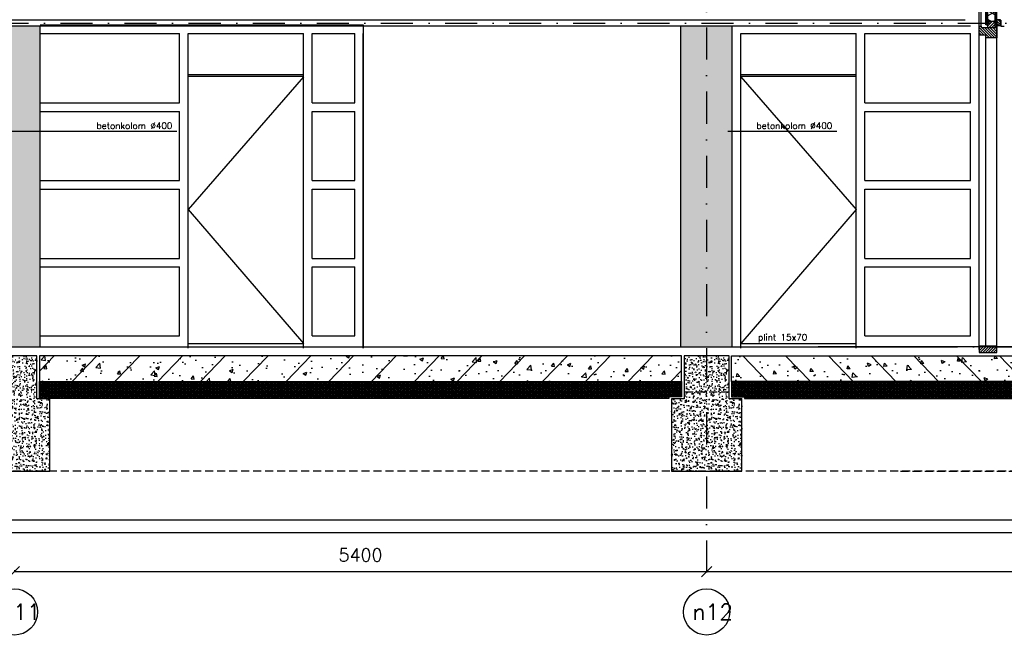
# Model space of a CAD drawing. Extents: x 0 to 317513, y 0 to 193913.
# Tile 74 of 105: x 209463 to 217145, y 148384 to 153200. Entities that reach past the tile are written whole.
import ezdxf
from ezdxf.enums import TextEntityAlignment as Align

# ---------------------------------------------------------------- set-up
doc = ezdxf.new("R2010")
doc.units = 0
doc.header["$LTSCALE"] = 20
doc.header["$MEASUREMENT"] = 0
doc.header["$PDSIZE"] = -1
for name, pattern in [('DASHDOT', [25, 12.5, -6.25, 0, -6.25]), ('DASHED2', [0.375, 0.25, -0.125]), ('DD1', [2.66667, 1.66667, -0.5, 0, -0.5]), ('HIDDEN2', [4.6875, 3.125, -1.5625])]:
    doc.linetypes.add(name, pattern=pattern)
doc.layers.get('0').update_dxf_attribs({"linetype": 'CONTINUOUS'})
doc.layers.get('DEFPOINTS').update_dxf_attribs({"linetype": 'CONTINUOUS'})
for name, color, linetype in [('A--01A1_ACEER', 1, 'CONTINUOUS'), ('A--A21--_F-23-', 9, 'CONTINUOUS'), ('A--A23--_F--3-', 9, 'CONTINUOUS'), ('A--A25--_F--3-', 9, 'CONTINUOUS'), ('A--A31--_F--3-', 9, 'CONTINUOUS'), ('A--A42--_F--3-', 9, 'CONTINUOUS'), ('A--L$7A3-_STRAMIEN', 3, 'CONTINUOUS'), ('A--L13D2_VLOEREN', 2, 'CONTINUOUS'), ('A--L21--', 3, 'CONTINUOUS'), ('A--L21--_F--3-', 7, 'CONTINUOUS'), ('A--L21--_F-23-', 4, 'CONTINUOUS'), ('A--L23--', 7, 'CONTINUOUS'), ('A--L25--', 7, 'CONTINUOUS'), ('A--L25--_F-23-', 7, 'CONTINUOUS'), ('A--L28D1_KONSTRUKTIES', 1, 'CONTINUOUS'), ('A--L28DC1_KONSTRUKTIES', 1, 'HIDDEN2'), ('A--L31--', 2, 'CONTINUOUS'), ('A--L31--_F--3-', 7, 'CONTINUOUS'), ('A--L31--_F123--A1-BINNENKOZ', 1, 'CONTINUOUS'), ('A--L31--_F123--A7-BINNENKOZ', 7, 'CONTINUOUS'), ('A--L31--_F123--C1-BINNENKOZ', 1, 'DASHED2'), ('A--L35--', 7, 'CONTINUOUS'), ('A--L35-D4-_PLAFONDS', 4, 'CONTINUOUS'), ('A--L42--', 7, 'CONTINUOUS'), ('A--L42--_F--3-', 7, 'CONTINUOUS'), ('A--M$1A-_F123-', 1, 'CONTINUOUS'), ('A--T$7A-_STRAMIEN', 2, 'CONTINUOUS'), ('A--T01A-25_TEKST', 2, 'CONTINUOUS'), ('KOZIJNEN', 2, 'CONTINUOUS'), ('RASTER4', 45, 'CONTINUOUS'), ('STRAMIEN', 8, 'DD1'), ('X--LR---_CP', 7, 'CONTINUOUS'), ('Z', 7, 'CONTINUOUS')]:
    doc.layers.add(name, color=color, linetype=linetype)
doc.styles.add('ALFA-0_25', font='ROMANS')
doc.styles.add('HIEMSTRA', font='romans.shx')
doc.dimstyles.get("Standard").update_dxf_attribs({"dimscale": 40, "dimtxt": 2.5, "dimasz": 2, "dimexe": 0.3, "dimexo": 0.3, "dimgap": 2, "dimtad": 1, "dimdec": 0, "dimzin": 0, "dimdsep": 46, "dimtxsty": 'HIEMSTRA', "dimblk1": 'OBLIQUE', "dimblk2": 'OBLIQUE', "dimsah": 1, "dimcen": 0.09, "dimdle": 0.3, "dimclrd": 1, "dimclre": 1, "dimclrt": 3, "dimadec": 0, "dimazin": 0, "dimtfac": 1, "dimtdec": 4, "dimtix": 1, "dimtmove": 2, "dimatfit": 3, "dimldrblk": 'OBLIQUE', "dimfxl": 0, "dimtvp": 625, "dimtolj": 1, "dimtzin": 0, "dimarcsym": 0})
pattern_1 = [(270, (0, 0), (4, -9e-16), [])]

# ---------------------------------------------------------------- blocks, each defined once
blk = doc.blocks.new('Q020259-')
at = {"layer": 'A--A25--_F--3-'}
h = blk.add_hatch(dxfattribs=at)
h.set_pattern_fill('ALFALINE', color=256, scale=15, style=0, pattern_type=2)
h.set_pattern_definition([(45, (0, 0), (-10.6066, 10.6066), [])])
h.paths.add_polyline_path([(0, 0), (0, 46), (28, 46), (28, 0)])
at = {"layer": 'A--L25--_F-23-', "color": 2, "linetype": 'Continuous'}
blk.add_lwpolyline([(0, 0), (0, 46), (28, 46), (28, 0)], close=True, dxfattribs=at)
at = {"layer": 'X--LR---_CP'}
for p in [(0, 0), (0, 0), (28, 0)]:
    blk.add_point(p, dxfattribs=at)
blk = doc.blocks.new('*U823')
at = {"layer": 'A--A42--_F--3-', "linetype": 'Continuous'}
h = blk.add_hatch(dxfattribs=at)
h.set_pattern_fill('ALFALINE', color=256, scale=4, angle=225, style=0)
h.set_pattern_definition(pattern_1)
h.paths.add_polyline_path([(0, 0), (-7.5, 0), (-7.5, 810), (0, 810), (7.5, 810), (7.5, 0)])
at = {"layer": 'A--L42--_F--3-', "color": 3, "linetype": 'Continuous'}
for points in [[(0, 0), (-7.5, 0), (-7.5, 810), (0, 810)], [(0, 0), (7.5, 0), (7.5, 810), (0, 810)]]:
    blk.add_lwpolyline(points, dxfattribs=at)
blk = doc.blocks.new('_OBLIQUE')
at = {"color": 0, "linetype": 'ByBlock'}
blk.add_line((-0.5, -0.5), (0.5, 0.5), dxfattribs=at)
blk = doc.blocks.new('*D487')
at = {"layer": 'A--M$1A-_F123-', "color": 1, "lineweight": -2}
for p, q in [((214822.3, 148908.4), (214822.3, 148896.4)), ((214822.3, 148896.4), (220222.3, 148896.4)), ((220222.3, 148908.4), (220222.3, 148896.4))]:
    blk.add_line(p, q, dxfattribs=at)
at = {"layer": 'DEFPOINTS', "color": 0}
for p in [(214822.3, 148896.4), (220222.3, 148896.4), (220222.3, 148896.4)]:
    blk.add_point(p, dxfattribs=at)
at = {"layer": 'A--M$1A-_F123-', "color": 1, "lineweight": -2, "xscale": 80, "yscale": 80, "zscale": 80, "rotation": 180}
blk.add_blockref('_OBLIQUE', (214822.3, 148896.4), dxfattribs=at)
at = {"layer": 'A--M$1A-_F123-', "color": 1, "lineweight": -2, "xscale": 80, "yscale": 80, "zscale": 80}
blk.add_blockref('_OBLIQUE', (220222.3, 148896.4), dxfattribs=at)
at = {"layer": 'A--M$1A-_F123-', "color": 3, "insert": (217522.3, 149026.4), "char_height": 100, "attachment_point": 5, "style": 'HIEMSTRA'}
blk.add_mtext('\\A1;5400', dxfattribs=at)
blk = doc.blocks.new('*D488')
at = {"layer": 'A--M$1A-_F123-', "color": 1, "lineweight": -2}
for p, q in [((209422.3, 148908.4), (209422.3, 148896.4)), ((209422.3, 148896.4), (214822.3, 148896.4)), ((214822.3, 148908.4), (214822.3, 148896.4))]:
    blk.add_line(p, q, dxfattribs=at)
at = {"layer": 'DEFPOINTS', "color": 0}
for p in [(209422.3, 148896.4), (214822.3, 148896.4), (214822.3, 148896.4)]:
    blk.add_point(p, dxfattribs=at)
at = {"layer": 'A--M$1A-_F123-', "color": 1, "lineweight": -2, "xscale": 80, "yscale": 80, "zscale": 80, "rotation": 180}
blk.add_blockref('_OBLIQUE', (209422.3, 148896.4), dxfattribs=at)
at = {"layer": 'A--M$1A-_F123-', "color": 1, "lineweight": -2, "xscale": 80, "yscale": 80, "zscale": 80}
blk.add_blockref('_OBLIQUE', (214822.3, 148896.4), dxfattribs=at)
at = {"layer": 'A--M$1A-_F123-', "color": 3, "insert": (212122.3, 149026.4), "char_height": 100, "attachment_point": 5, "style": 'HIEMSTRA'}
blk.add_mtext('\\A1;5400', dxfattribs=at)
blk = doc.blocks.new('*U738')
at = {"layer": 'A--A42--_F--3-', "linetype": 'Continuous'}
h = blk.add_hatch(dxfattribs=at)
h.set_pattern_fill('ALFALINE', color=256, scale=4, angle=225, style=0)
h.set_pattern_definition(pattern_1)
h.paths.add_polyline_path([(0, 0), (-7.5, 0), (-7.5, 810), (0, 810), (7.5, 810), (7.5, 0)])
at = {"layer": 'A--L42--_F--3-', "color": 3, "linetype": 'Continuous'}
for points in [[(0, 0), (-7.5, 0), (-7.5, 810), (0, 810)], [(0, 0), (7.5, 0), (7.5, 810), (0, 810)]]:
    blk.add_lwpolyline(points, dxfattribs=at)
blk = doc.blocks.new('*U723')
at = {"layer": 'A--A21--_F-23-', "linetype": 'Continuous'}
h = blk.add_hatch(dxfattribs=at)
h.set_pattern_fill('ALFAISO', color=256, scale=60, angle=270, style=0)
h.set_pattern_definition([(330, (-30, 6e-15), (30, 51.9615), []), (30, (-30, 6e-15), (-30, 51.9615), [])])
h.paths.add_polyline_path([(0, 0), (30, 0), (30, -756), (0, -756), (-30, -756), (-30, 0)])
at = {"layer": 'A--L21--_F--3-', "color": 3, "linetype": 'Continuous'}
for points in [[(0, 0), (-30, 0), (-30, -756), (0, -756)], [(0, 0), (30, 0), (30, -756), (0, -756)]]:
    blk.add_lwpolyline(points, dxfattribs=at)

msp = doc.modelspace()

# ---------------------------------------------------------------- hatches: boundary and pattern name
at = {"layer": 'A--A23--_F--3-'}
h = msp.add_hatch(dxfattribs=at)
h.set_pattern_fill('AR-CONC', color=256, scale=10, style=0, pattern_type=2)
h.set_pattern_definition([(130, (384939.686, 58203.424), (-71.726018, -6.275213), [7.5, -82.5]), (185, (384939.686, 58203.424), (13.875133, 75.219213), [6, -66]), (79.5486, (384933.71, 58202.9), (-57.850938, 68.943954), [6.37402, -70.11421]), (133.8158, (384939.69, 58223.42), (-106.724105, -16.5519), [11.25, -123.75]), (83.3644, (384930.79, 58222.04), (-93.46627, 97.411787), [9.56103, -105.1713]), (188.8158, (384939.69, 58223.42), (-93.466195, 97.41186), [9, -99]), (159, (384929.686, 58218.424), (-59.690705, -40.261889), [7.5, -82.5]), (214, (384929.686, 58218.424), (-24.331533, 72.515005), [6, -66]), (108.5486, (384924.71, 58215.07), (-84.022263, 32.25305), [6.37402, -70.11421]), (142.5, (384939.686, 58203.424), (-1.2159855, 33.2893854), [0, -65.2, 0, -67, 0, -66.25]), (172.5, (384939.686, 58203.424), (-26.306954, 39.441171), [0, -38.2, 0, -63.7, 0, -25.25]), (212.5, (384961.986, 58203.424), (-53.3822436, -2.255487), [0, -25, 0, -78, 0, -103.5]), (222.5, (384971.986, 58203.424), (-58.318617, 10.010498), [0, -32.5, 0, -51.8, 0, -73.5])])
h.paths.add_polyline_path([(209597.3, 150579.3), (209247.3, 150579.3), (209247.3, 150244.3), (209147.3, 150244.3), (209147.3, 149679.3), (209697.3, 149679.3), (209697.3, 150244.3), (209597.3, 150244.3)])
h = msp.add_hatch(dxfattribs=at)
h.set_pattern_fill('ALFABET', color=256, scale=40, angle=1, style=0, pattern_type=2)
h.set_pattern_definition([(46, (191777.25, 152024.9), (-172.6416, 166.718), []), (51, (191777.25, 152024.9), (287.2984, -20.0899), [30, -330]), (356, (191777.25, 152024.9), (-60.743, 299.8624), [24, -264]), (101.4514, (191801.2, 152023.23), (226.5556, 279.7724), [25.496, -280.457]), (47.1842, (191775.86, 152104.9), (427.987, -58.747), [45, -495]), (97.6356, (191811.52, 152100), (367.008, 396.113), [38.244, -420.685]), (352.1842, (191775.86, 152104.9), (367.0076, 396.113), [36, -396]), (22, (191816.2, 152085.6), (241.5371, -156.856), [30, -330]), (327, (191816.2, 152085.6), (92.249, 291.7144), [24, -264]), (72.4514, (191836.33, 152072.52), (333.7863, 134.858), [25.496, -280.457]), (38.5, (191777.25, 152024.9), (2.5393, 133.22215), [0, -260.8, 0, -268, 0, -265]), (8.5, (191777.25, 152024.9), (102.4584, 159.5771), [0, -152.8, 0, -254.8, 0, -101]), (328.5, (191688.07, 152023.34), (213.6539, -5.294), [0, -100, 0, -312, 0, -414]), (318.5, (191648.07, 152022.65), (232.5401, 44.1071), [0, -130, 0, -207.2, 0, -294]), (318.5, (191648.07, 152022.65), (232.5401, 44.1071), [0, -130, 0, -207.2, 0, -294])])
h.paths.add_polyline_path([(209617.3, 150379.3), (214627.3, 150379.3), (214627.3, 150579.3), (209617.3, 150579.3)])
h = msp.add_hatch(dxfattribs=at)
h.set_pattern_fill('AR-CONC', color=256, scale=10, style=0, pattern_type=2)
h.set_pattern_definition([(130, (390339.686, 58203.424), (-71.726018, -6.275213), [7.5, -82.5]), (185, (390339.686, 58203.424), (13.875133, 75.219213), [6, -66]), (79.5486, (390333.71, 58202.9), (-57.850938, 68.943954), [6.37402, -70.11421]), (133.8158, (390339.69, 58223.42), (-106.724105, -16.5519), [11.25, -123.75]), (83.3644, (390330.79, 58222.04), (-93.46627, 97.411787), [9.56103, -105.1713]), (188.8158, (390339.69, 58223.42), (-93.466195, 97.41186), [9, -99]), (159, (390329.686, 58218.424), (-59.690705, -40.261889), [7.5, -82.5]), (214, (390329.686, 58218.424), (-24.331533, 72.515005), [6, -66]), (108.5486, (390324.71, 58215.07), (-84.022263, 32.25305), [6.37402, -70.11421]), (142.5, (390339.686, 58203.424), (-1.2159855, 33.2893854), [0, -65.2, 0, -67, 0, -66.25]), (172.5, (390339.686, 58203.424), (-26.306954, 39.441171), [0, -38.2, 0, -63.7, 0, -25.25]), (212.5, (390361.986, 58203.424), (-53.3822436, -2.255487), [0, -25, 0, -78, 0, -103.5]), (222.5, (390371.986, 58203.424), (-58.318617, 10.010498), [0, -32.5, 0, -51.8, 0, -73.5])])
h.paths.add_polyline_path([(214997.3, 150579.3), (214647.3, 150579.3), (214647.3, 150244.3), (214547.3, 150244.3), (214547.3, 149679.3), (215097.3, 149679.3), (215097.3, 150244.3), (214997.3, 150244.3)])
h = msp.add_hatch(dxfattribs=at)
h.set_pattern_fill('ALFABET', color=256, scale=40, angle=1, style=0, pattern_type=2)
h.set_pattern_definition([(134, (238063.93, 152024.9), (172.6416, 166.718), []), (129, (238063.93, 152024.9), (-287.2984, -20.0899), [30, -330]), (184, (238063.93, 152024.9), (60.743, 299.8624), [24, -264]), (78.5486, (238040, 152023.23), (-226.5556, 279.7724), [25.496, -280.457]), (132.8158, (238065.32, 152104.9), (-427.987, -58.747), [45, -495]), (82.3644, (238029.66, 152100), (-367.008, 396.113), [38.244, -420.685]), (187.8158, (238065.32, 152104.9), (-367.0076, 396.113), [36, -396]), (158, (238024.98, 152085.6), (-241.5371, -156.856), [30, -330]), (213, (238024.98, 152085.6), (-92.249, 291.7144), [24, -264]), (107.5486, (238004.85, 152072.52), (-333.7863, 134.858), [25.496, -280.457]), (141.5, (238063.93, 152024.9), (-2.5393, 133.22215), [0, -260.8, 0, -268, 0, -265]), (171.5, (238063.93, 152024.9), (-102.4584, 159.5771), [0, -152.8, 0, -254.8, 0, -101]), (211.5, (238153.11, 152023.34), (-213.6539, -5.294), [0, -100, 0, -312, 0, -414]), (221.5, (238193.1, 152022.65), (-232.5401, 44.1071), [0, -130, 0, -207.2, 0, -294]), (221.5, (238193.1, 152022.65), (-232.5401, 44.1071), [0, -130, 0, -207.2, 0, -294])])
h.paths.add_polyline_path([(220027.3, 150379.3), (215017.3, 150379.3), (215017.3, 150579.3), (220027.3, 150579.3)])
h = msp.add_hatch(dxfattribs=at)
h.set_pattern_fill('ALFAKRS', color=256, scale=10, style=0, pattern_type=2)
h.set_pattern_definition([(45, (145305.011, 58213.424), (-7.0710678, 7.0710678), []), (135, (145305.011, 58213.424), (-7.0710678, -7.0710678), [])])
h.paths.add_polyline_path([(214527.3, 150247.3), (209617.3, 150247.3), (209617.3, 150379.3), (214627.3, 150379.3), (214627.3, 150259.3), (214527.3, 150259.3)])
h = msp.add_hatch(dxfattribs=at)
h.set_pattern_fill('ALFAKRS', color=256, scale=10, style=0, pattern_type=2)
h.set_pattern_definition([(135, (284536.169, 58213.424), (7.0710678, 7.0710678), []), (45, (284536.169, 58213.424), (7.0710678, -7.0710678), [])])
h.paths.add_polyline_path([(215117.3, 150247.3), (220027.3, 150247.3), (220027.3, 150379.3), (215017.3, 150379.3), (215017.3, 150259.3), (215117.3, 150259.3)])
at = {"layer": 'A--A25--_F--3-'}
h = msp.add_hatch(dxfattribs=at)
h.set_pattern_fill('ALFALINE', color=256, scale=15, angle=-90, style=0, pattern_type=2)
h.set_pattern_definition([(225, (217072.343, 153186.322), (-10.6066, 10.6066), [])])
h.paths.add_polyline_path([(217072.3, 153186.3), (217014.3, 153186.3), (217014.3, 153140.3), (217072.3, 153140.3)])
at = {"layer": 'A--A31--_F--3-'}
h = msp.add_hatch(dxfattribs=at)
h.set_pattern_fill('ALFALINE', color=256, scale=15, style=0, pattern_type=2)
h.set_pattern_definition([(135, (217087.343, 153149.322), (10.6066, 10.6066), [])])
h.paths.add_polyline_path([(216950.5, 153080.3), (216948.3, 153082.4), (216948.3, 153140.3), (216948.3, 153149.3), (216963.3, 153149.3), (216963.3, 153140.3), (217072.3, 153140.3), (217072.3, 153149.3), (217087.3, 153149.3), (217087.3, 153076.3), (217087.3, 153060.3), (217086.3, 153059.3), (217000.3, 153059.3), (216999.3, 153060.3), (216999.3, 153068.3), (216999.3, 153079.6), (216998.6, 153080.3)])
h = msp.add_hatch(dxfattribs=at)
h.set_pattern_fill('ALFALINE', color=256, scale=15, style=0, pattern_type=2)
h.set_pattern_definition([(45, (185421.956, 152014.901), (-10.606602, 10.606602), [])])
h.paths.add_polyline_path([(217087.3, 150604.3), (217087.3, 150654.3), (216948.3, 150654.3), (216948.3, 150604.3)])
at = {"layer": 'RASTER4'}
h = msp.add_hatch(color=256, dxfattribs=at)
h.paths.add_polyline_path([(209422.3, 152329.9), (209622.3, 152329.9), (209622.3, 153149.3), (209422.3, 153149.3)])
h.paths.add_polyline_path([(209422.3, 153149.3), (209222.3, 153149.3), (209222.3, 150649.3), (209422.3, 150649.3)])
h.paths.add_polyline_path([(209622.3, 152329.9), (209422.3, 152329.9), (209422.3, 150649.3), (209622.3, 150649.3)])
h = msp.add_hatch(color=256, dxfattribs=at)
h.paths.add_polyline_path([(215022.3, 152329.9), (214822.3, 152329.9), (214822.3, 153149.3), (215022.3, 153149.3)])
h.paths.add_polyline_path([(214622.3, 153149.3), (214822.3, 153149.3), (214822.3, 150649.3), (214622.3, 150649.3)])
h.paths.add_polyline_path([(214822.3, 152329.9), (215022.3, 152329.9), (215022.3, 150649.3), (214822.3, 150649.3)])

# ---------------------------------------------------------------- linework, layer by layer
for p, q in [((216948.3, 153147.2), (216948.3, 153979.3)), ((216963.3, 153147.2), (216963.3, 153979.3)), ((217072.3, 153146.1), (217072.3, 153238)), ((217087.3, 153146.1), (217087.3, 153238)), ((209622.3, 153092.3), (210710.8, 153092.3)), ((211744.8, 153092.3), (212076.8, 153092.3)), ((216056.3, 153092.3), (216881.3, 153092.3)), ((209622.3, 150736.3), (210710.8, 150736.3)), ((211744.8, 150736.3), (212076.8, 150736.3)), ((216056.3, 150736.3), (216881.3, 150736.3))]:
    msp.add_line(p, q)
at = {"layer": 'A--01A1_ACEER'}
for p, q in [((216881.2, 153149.3), (184870, 153149.3)), ((216948.3, 150629.3), (216948.3, 153149.3)), ((217087.3, 150649.3), (217087.3, 153149.3)), ((216999.3, 150649.3), (216999.3, 153060.3))]:
    msp.add_line(p, q, dxfattribs=at)
at = {"layer": 'A--L$7A3-_STRAMIEN', "linetype": 'Continuous'}
for centre in [(209422.3, 148581.7), (214822.3, 148581.7)]:
    msp.add_ellipse(centre, major_axis=(127.3, 127.3), ratio=1, dxfattribs=at)
at = {"layer": 'A--L13D2_VLOEREN'}
for p, q in [((169272.3, 150649.3), (216665.3, 150649.3)), ((222437.4, 150649.3), (215692.8, 150649.3))]:
    msp.add_line(p, q, dxfattribs=at)
at = {"layer": 'A--L21--_F-23-', "linetype": 'Continuous'}
for points in [[(209597.3, 150579.3), (209247.3, 150579.3), (209247.3, 150244.3), (209147.3, 150244.3), (209147.3, 149679.3), (209697.3, 149679.3), (209697.3, 150244.3), (209597.3, 150244.3), (209597.3, 150579.3)], [(209617.3, 150379.3), (214627.3, 150379.3), (214627.3, 150579.3), (209617.3, 150579.3)], [(214997.3, 150579.3), (214647.3, 150579.3), (214647.3, 150244.3), (214547.3, 150244.3), (214547.3, 149679.3), (215097.3, 149679.3), (215097.3, 150244.3), (214997.3, 150244.3), (214997.3, 150579.3)], [(220027.3, 150379.3), (215017.3, 150379.3), (215017.3, 150579.3), (220027.3, 150579.3)]]:
    msp.add_lwpolyline(points, close=True, dxfattribs=at)
at = {"layer": 'A--L23--'}
for points in [[(214527.3, 150247.3), (209617.3, 150247.3), (209617.3, 150379.3), (214627.3, 150379.3), (214627.3, 150259.3), (214527.3, 150259.3), (214527.3, 150247.3)], [(215117.3, 150247.3), (220027.3, 150247.3), (220027.3, 150379.3), (215017.3, 150379.3), (215017.3, 150259.3), (215117.3, 150259.3), (215117.3, 150247.3)]]:
    msp.add_lwpolyline(points, close=True, dxfattribs=at)
at = {"layer": 'A--L25--_F-23-', "color": 2, "linetype": 'Continuous'}
msp.add_lwpolyline([(217072.3, 153186.3), (217014.3, 153186.3), (217014.3, 153140.3), (217072.3, 153140.3)], close=True, dxfattribs=at)
at = {"layer": 'A--L28D1_KONSTRUKTIES'}
for p, q in [((209622.3, 150649.3), (209622.3, 153149.3)), ((214622.3, 150649.3), (214622.3, 153149.3)), ((215022.3, 150649.3), (215022.3, 153149.3))]:
    msp.add_line(p, q, dxfattribs=at)
at = {"layer": 'A--L28DC1_KONSTRUKTIES'}
for p, q in [((214467.6, 150299.3), (219855.8, 150299.3)), ((231972.3, 149679.3), (169722.3, 149679.3)), ((216335.8, 149679.3), (231972.3, 149679.3))]:
    msp.add_line(p, q, dxfattribs=at)
at = {"layer": 'A--L31--'}
msp.add_lwpolyline([(226300.4, 149199.3), (168947.3, 149199.3), (168947.3, 149299.3), (226300.4, 149299.3)], dxfattribs=at)
at = {"layer": 'A--L31--_F--3-', "color": 2, "linetype": 'Continuous'}
msp.add_lwpolyline([(216950.5, 153080.3), (216948.3, 153082.4), (216948.3, 153140.3), (216948.3, 153149.3), (216963.3, 153149.3), (216963.3, 153149.3), (216963.3, 153140.3), (217072.3, 153140.3), (217072.3, 153149.3), (217087.3, 153149.3), (217087.3, 153076.3), (217087.3, 153060.3), (217086.3, 153059.3), (217000.3, 153059.3), (216999.3, 153060.3), (216999.3, 153068.3), (216999.3, 153079.6), (216998.6, 153080.3)], close=True, dxfattribs=at)
at = {"layer": 'A--L31--_F123--A1-BINNENKOZ'}
for p, q in [((210777.8, 152774.3), (211677.8, 152774.3)), ((215089.3, 152774.3), (215989.3, 152774.3)), ((210777.8, 150674.3), (211677.8, 150674.3)), ((215089.3, 150674.3), (215989.3, 150674.3))]:
    msp.add_line(p, q, dxfattribs=at)
for points in [[(211677.8, 152754.3), (210777.8, 151719.3), (211677.8, 150674.3)], [(215089.3, 152754.3), (215989.3, 151719.3), (215089.3, 150674.3)]]:
    msp.add_lwpolyline(points, dxfattribs=at)
at = {"layer": 'A--L31--_F123--A7-BINNENKOZ'}
for p, q in [((210710.8, 152552.5), (210710.8, 153092.3)), ((210777.8, 150639.3), (210777.8, 153092.3)), ((210777.8, 153092.3), (211677.8, 153092.3)), ((211677.8, 150639.3), (211677.8, 153092.3)), ((211744.8, 152552.5), (211744.8, 153092.3)), ((212076.8, 152552.5), (212076.8, 153092.3)), ((212143.8, 153159.3), (212143.8, 150639.3)), ((212143.8, 150639.3), (212143.8, 153092.3)), ((215022.3, 150649.3), (215022.3, 153131.6)), ((215089.3, 150639.3), (215089.3, 153092.3)), ((215089.3, 153092.3), (215989.3, 153092.3)), ((215989.3, 150639.3), (215989.3, 153092.3)), ((216056.3, 152552.5), (216056.3, 153092.3)), ((216881.3, 152552.5), (216881.3, 153092.3)), ((216948.3, 150639.3), (216948.3, 153092.3)), ((209622.3, 152552.5), (210710.8, 152552.5)), ((209622.3, 152485.5), (210710.8, 152485.5)), ((210710.8, 151945.8), (210710.8, 152485.5)), ((211744.8, 152552.5), (212076.8, 152552.5)), ((211744.8, 152485.5), (212076.8, 152485.5)), ((211744.8, 151945.8), (211744.8, 152485.5)), ((212076.8, 151945.8), (212076.8, 152485.5)), ((216056.3, 152552.5), (216881.3, 152552.5)), ((216056.3, 152485.5), (216881.3, 152485.5)), ((216056.3, 151945.8), (216056.3, 152485.5)), ((216881.3, 151945.8), (216881.3, 152485.5)), ((209622.3, 151945.8), (210710.8, 151945.8)), ((211744.8, 151945.8), (212076.8, 151945.8)), ((216056.3, 151945.8), (216881.3, 151945.8)), ((209622.3, 151878.8), (210710.8, 151878.8)), ((210710.8, 151339), (210710.8, 151878.8)), ((211744.8, 151878.8), (212076.8, 151878.8)), ((211744.8, 151339), (211744.8, 151878.8)), ((212076.8, 151339), (212076.8, 151878.8)), ((216056.3, 151878.8), (216881.3, 151878.8)), ((216056.3, 151339), (216056.3, 151878.8)), ((216881.3, 151339), (216881.3, 151878.8)), ((209622.3, 151339), (210710.8, 151339)), ((211744.8, 151339), (212076.8, 151339)), ((216056.3, 151339), (216881.3, 151339)), ((209622.3, 151272), (210710.8, 151272)), ((210710.8, 150736.3), (210710.8, 151272)), ((211744.8, 151272), (212076.8, 151272)), ((211744.8, 150736.3), (211744.8, 151272)), ((212076.8, 150736.3), (212076.8, 151272)), ((216056.3, 151272), (216881.3, 151272)), ((216056.3, 150736.3), (216056.3, 151272)), ((216881.3, 150736.3), (216881.3, 151272))]:
    msp.add_line(p, q, dxfattribs=at)
at = {"layer": 'A--L31--_F123--C1-BINNENKOZ'}
for p, q in [((210777.8, 152759.3), (211677.8, 152759.3)), ((215089.3, 152759.3), (215989.3, 152759.3))]:
    msp.add_line(p, q, dxfattribs=at)
at = {"layer": 'A--L35--', "color": 2, "linetype": 'Continuous'}
msp.add_lwpolyline([(217087.3, 150604.3), (217087.3, 150654.3), (216948.3, 150654.3), (216948.3, 150604.3)], close=True, dxfattribs=at)
at = {"layer": 'A--L35-D4-_PLAFONDS'}
for p, q in [((217119.6, 153147.3), (217119.6, 153197.3)), ((217119.6, 153147.3), (217119.6, 153197.3)), ((217144.6, 153147.3), (217119.6, 153147.3)), ((217144.6, 153147.3), (217119.6, 153147.3))]:
    msp.add_line(p, q, dxfattribs=at)
at = {"layer": 'A--T01A-25_TEKST'}
for p, q in [((210689.6, 152329.9), (209347.2, 152329.9)), ((215837.8, 152329.9), (214988.5, 152329.9))]:
    msp.add_line(p, q, dxfattribs=at)
at = {"layer": 'KOZIJNEN'}
msp.add_line((206986.8, 153200.2), (216839.1, 153200.2), dxfattribs=at)
at = {"layer": 'STRAMIEN', "linetype": 'DASHDOT'}
for p, q in [((214822.3, 168142.5), (214822.3, 148770)), ((170273.1, 153174.3), (241970.6, 153174.3)), ((165019, 150649.3), (241970.6, 150649.3)), ((208052.5, 149299.3), (241970.6, 149299.3))]:
    msp.add_line(p, q, dxfattribs=at)
at = {"layer": 'X--LR---_CP'}
for p in [(217072.3, 153140.3), (217087.3, 153149.3), (217087.3, 153149.3), (217087.3, 153149.3)]:
    msp.add_point(p, dxfattribs=at)
at = {"layer": 'Z'}
msp.add_line((209622.3, 153159.3), (212143.8, 153159.3), dxfattribs=at)

# ---------------------------------------------------------------- block references
at = {"layer": 'A--L21--'}
msp.add_blockref('*U723', (217043.3, 153942.3), dxfattribs=at)
at = {"layer": 'A--L25--', "xscale": -1}
for p in [(217115.3, 153154.3), (217115.4, 153154.3)]:
    msp.add_blockref('Q020259-', p, dxfattribs=at)
at = {"layer": 'A--L42--'}
for name, p in [('*U738', (217006.8, 153159.3)), ('*U823', (217079.8, 153159.3))]:
    msp.add_blockref(name, p, dxfattribs=at)

# ---------------------------------------------------------------- texts
at = {"layer": 'A--T$7A-_STRAMIEN', "style": 'ALFA-0_25'}
for s, p in [('n11', (209470, 148581.7)), ('n12', (214870, 148581.7))]:
    msp.add_text(s, height=125, dxfattribs=at).set_placement(p, align=Align.MIDDLE_CENTER)
at = {"layer": 'A--T01A-25_TEKST', "style": 'HIEMSTRA'}
for s, p in [('betonkolom %%C400', (210062.8, 152348.4)), ('betonkolom %%C400', (215211.1, 152348.4)), ('plint 15x70', (215223.6, 150699.2))]:
    msp.add_text(s, height=50, dxfattribs=at).set_placement(p)

# ---------------------------------------------------------------- dimensions: what is measured, and where the dimension line sits
at = {"layer": 'A--M$1A-_F123-'}
for base, p1, p2, picture, middle in [((214822.3, 148896.4), (209422.3, 148896.4), (214822.3, 148896.4), '*D488', (212122.3, 149026.4)), ((220222.3, 148896.4), (214822.3, 148896.4), (220222.3, 148896.4), '*D487', (217522.3, 149026.4))]:
    dim = msp.add_linear_dim(base=base, p1=p1, p2=p2, dimstyle='Standard', override={"dimexe": 0, "dimcen": 0, "dimdle": 0, "dimtfac": 0.75, "dimtvp": 1.5}, dxfattribs=at)
    dim.commit()
    dim.dimension.update_dxf_attribs({"geometry": picture, "text_midpoint": middle})

doc.saveas('drawing.dxf')
